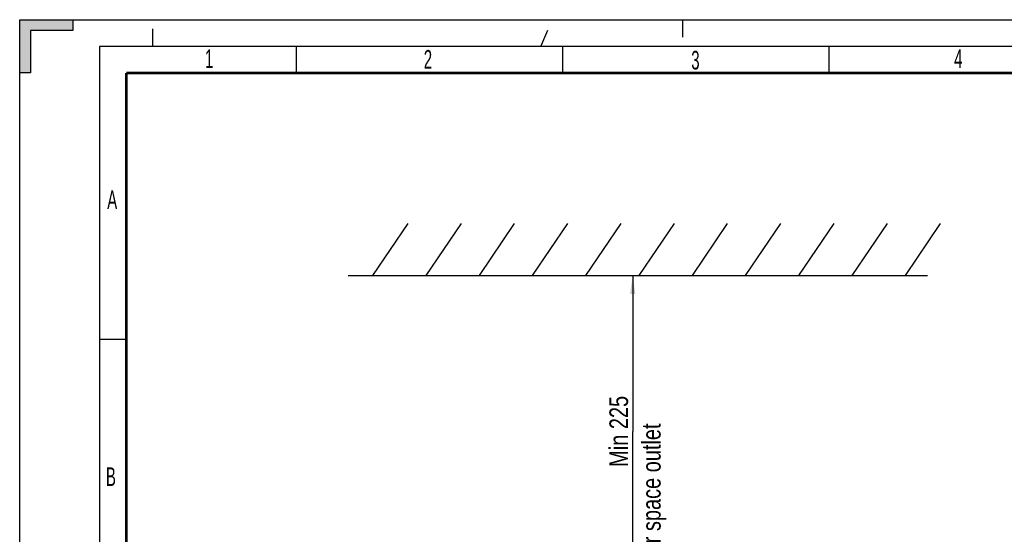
# Model space of a CAD drawing. Header units: millimetres. Extents: x 0 to 594, y 0 to 420.
# Tile 9 of 40: x 0 to 185, y 323 to 420. Entities that reach past the tile are written whole.
import ezdxf

# ---------------------------------------------------------------- set-up
doc = ezdxf.new("R2010")
doc.units = ezdxf.units.MM
doc.header["$LTSCALE"] = 32.67
doc.linetypes.add('DASHED', pattern=[0.2, 0.1, -0.1])
doc.layers.get('0').update_dxf_attribs({"linetype": 'CONTINUOUS'})
doc.styles.get("Standard").update_dxf_attribs({"font": 'txt', "width": 0.8})
doc.styles.add('TEXTSTYLE_2', font='txt', dxfattribs={"width": 0.6})
doc.dimstyles.new('DIMSTYLE_1', dxfattribs={"dimtxt": 3.5, "dimasz": 3.5, "dimexe": 1, "dimexo": 0, "dimgap": 0.875, "dimtad": 1, "dimlfac": 5, "dimdsep": 46, "dimtxsty": 'STANDARD', "dimblk": '_FILLED', "dimblk1": '_FILLED', "dimblk2": '_FILLED', "dimcen": 0.09, "dimclrt": 5, "dimadec": 0, "dimazin": 0, "dimtol": 1, "dimtp": 0.01, "dimtm": 0.01, "dimtfac": 1, "dimtofl": 0, "dimtmove": 0, "dimatfit": 3, "dimldrblk": '_FILLED', "dimfxl": 1, "dimtolj": 1, "dimarcsym": 0})

# ---------------------------------------------------------------- blocks, each defined once
blk = doc.blocks.new('_FILLED')
at = {"color": 0, "linetype": 'BYBLOCK'}
blk.add_solid([(0, 0), (-1, 0.143), (-1, -0.143)], dxfattribs=at)
blk = doc.blocks.new('*D2')
at = {"color": 2, "linetype": 'CONTINUOUS'}
for p in [(115.12, 372), (115.12, 313.46)]:
    blk.add_line(p, (115.12, 342.73), dxfattribs=at)
at = {"color": 2, "linetype": 'CONTINUOUS', "xscale": 3.5, "yscale": 3.5, "zscale": 3.5}
for p, rotation in [((115.12, 372), 90), ((115.12, 313.46), 270)]:
    blk.add_blockref('_FILLED', p, dxfattribs=dict(at, rotation=rotation))
at = {"color": 5, "linetype": 'CONTINUOUS', "insert": (110.74, 342.73), "char_height": 3.5, "width": 19.6, "attachment_point": 2, "rotation": 90, "line_spacing_factor": 0.9}
blk.add_mtext('Min 225', dxfattribs=at)

msp = doc.modelspace()

# ---------------------------------------------------------------- hatches: boundary and pattern name
at = {"linetype": 'CONTINUOUS'}
msp.add_hatch(color=2, dxfattribs=at).paths.add_polyline_path([(0, 410), (0, 420), (10, 420), (10, 418), (2, 418), (2, 410)])

# ---------------------------------------------------------------- linework, layer by layer
at = {"color": 7, "linetype": 'CONTINUOUS'}
for p, q in [((0, 0), (0, 420)), ((0, 420), (594, 420)), ((10, 420), (10, 418)), ((2, 418), (2, 410)), ((10, 418), (2, 418)), ((52, 410), (52, 415)), ((102, 410), (102, 415)), ((152, 410), (152, 415)), ((2, 410), (0, 410)), ((66.3256, 372.0028), (72.9379, 381.7433)), ((76.3256, 372.0028), (82.9379, 381.7433)), ((86.3256, 372.0028), (92.9379, 381.7433)), ((96.3256, 372.0028), (102.9379, 381.7433)), ((106.3256, 372.0028), (112.9379, 381.7433)), ((116.3256, 372.0028), (122.9379, 381.7433)), ((126.3256, 372.0028), (132.9379, 381.7433)), ((136.3256, 372.0028), (142.9379, 381.7433)), ((146.3256, 372.0028), (152.9379, 381.7433)), ((156.3256, 372.0028), (162.9379, 381.7433)), ((166.3256, 372.0028), (172.9379, 381.7433)), ((61.6845, 372.0028), (170.4762, 372.0028)), ((20, 360), (15, 360))]:
    msp.add_line(p, q, dxfattribs=at)
at = {"color": 7, "linetype": 'DASHED'}
for p, q in [((25, 415), (25, 420)), ((97.8723, 415), (100, 420)), ((124.5, 420), (124.5, 415))]:
    msp.add_line(p, q, dxfattribs=at)
at = {"color": 2, "linetype": 'CONTINUOUS'}
for p, q in [((15, 415), (15, 5)), ((589, 415), (15, 415))]:
    msp.add_line(p, q, dxfattribs=at)
msp.add_lwpolyline([(0, 410), (0, 420), (10, 420), (10, 418), (2, 418), (2, 410), (0, 410)], dxfattribs=at)
at = {"color": 7, "linetype": 'CONTINUOUS', "const_width": 0.5}
for points in [[(20, 10), (20, 410)], [(20, 410), (584, 410)]]:
    msp.add_lwpolyline(points, dxfattribs=at)

# ---------------------------------------------------------------- texts
at = {"color": 5, "linetype": 'CONTINUOUS', "char_height": 3.5, "width": 2.1, "attachment_point": 1, "line_spacing_factor": 0.9, "style": 'TEXTSTYLE_2'}
for s, insert in [('1', (34.8083, 414.4323)), ('2', (75.8867, 414.3106)), ('3', (126.115, 414.1596)), ('4', (175.4782, 414.4526)), ('A', (16.4395, 387.954)), ('B', (16.1893, 335.9737))]:
    msp.add_mtext(s, dxfattribs=dict(at, insert=insert))
at = {"color": 5, "linetype": 'CONTINUOUS', "insert": (116.8591, 318.3986), "char_height": 3.5, "width": 44.8, "attachment_point": 1, "rotation": 90, "line_spacing_factor": 0.9}
msp.add_mtext('Air space outlet', dxfattribs=at)

# ---------------------------------------------------------------- dimensions: what is measured, and where the dimension line sits
at = {"color": 2, "linetype": 'CONTINUOUS'}
dim = msp.add_linear_dim(base=(115.1189, 372.0028), p1=(149.1834, 313.4612), p2=(61.6845, 372.0028), angle=90, text='Min 225', dimstyle='DIMSTYLE_1', dxfattribs=at)
dim.commit()
dim.dimension.update_dxf_attribs({"geometry": '*D2', "text_midpoint": (115.1189, 342.732), "dimtype": 160})

doc.saveas('drawing.dxf')
